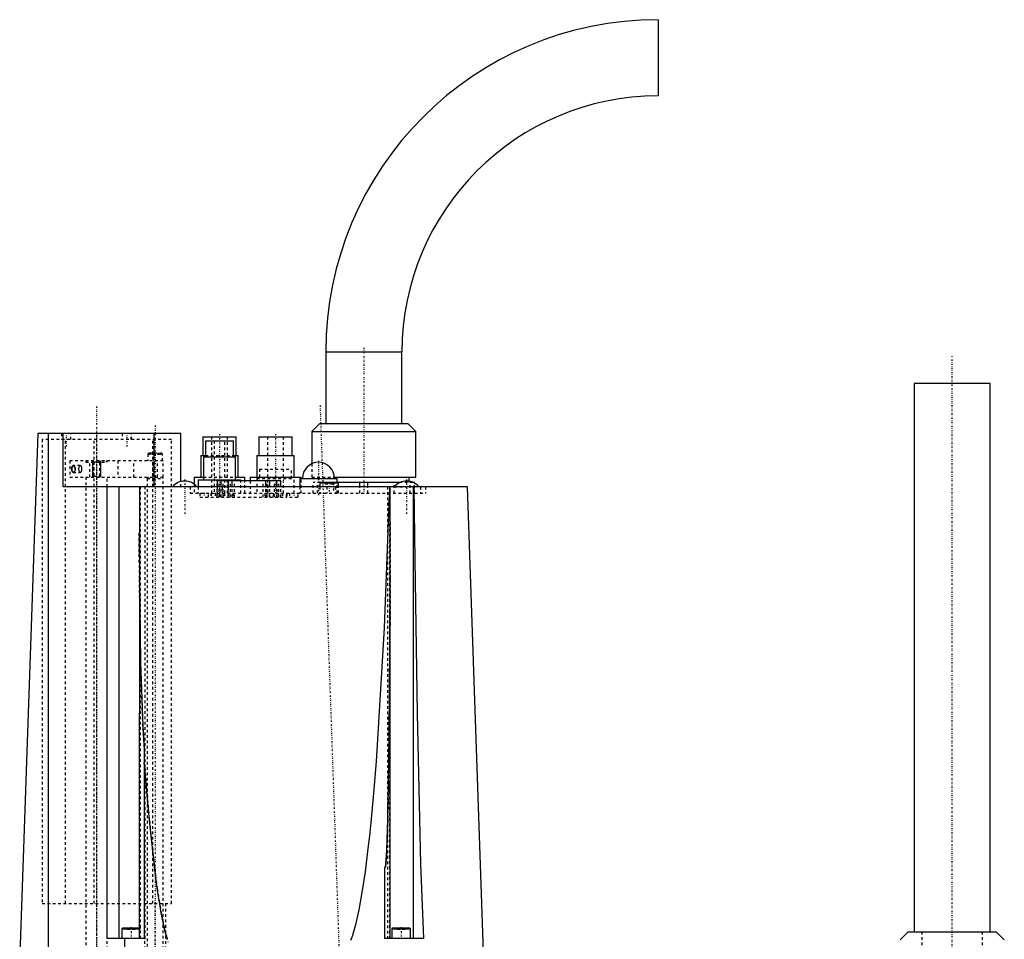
# Model space of a CAD drawing. Extents: x -204 to 209, y -3 to 513.
# Tile 3 of 3: x -204 to 164, y 169 to 513. Entities that reach past the tile are written whole.
import ezdxf

# ---------------------------------------------------------------- set-up
doc = ezdxf.new("R2010")
doc.units = 0
doc.linetypes.add('CENTER', pattern=[1.5, 0.45, -0.5, 0.05, -0.5])
doc.linetypes.add('DASHED', pattern=[2, 1, -1])
for name, color, linetype in [('AM_0', 7, 'CONTINUOUS'), ('AM_10', 7, 'CONTINUOUS'), ('AM_3', 7, 'DASHED'), ('AM_7', 7, 'CENTER')]:
    doc.layers.add(name, color=color, linetype=linetype)

msp = doc.modelspace()

# ---------------------------------------------------------------- linework, layer by layer
at = {"layer": 'AM_0', "color": 7, "linetype": 'CONTINUOUS'}
for p, q in [((35, 513), (35, 484.5)), ((-89.25, 388.75), (-89.25, 362)), ((-89.25, 388.75), (-60.75, 388.75)), ((-60.75, 362), (-60.75, 388.75)), ((130.75, 377), (130.75, 172)), ((159.25, 377), (130.75, 377)), ((159.25, 172), (159.25, 377)), ((-91.5, 362), (-94.5, 359)), ((-91.5, 362), (-58.5, 362)), ((-55.5, 359), (-58.5, 362)), ((-196.9, 358.3), (-203.7, 163.5)), ((-143.4, 358.3), (-196.9, 358.3)), ((-192.98, 157.5), (-192.98, 358.3)), ((-187.48, 338.3), (-187.48, 358.3)), ((-153.4, 338.3), (-153.4, 358.3)), ((-143.4, 340.33), (-143.4, 358.3)), ((-94.5, 359), (-94.5, 346.95)), ((-94.5, 359), (-55.5, 359)), ((-55.5, 342), (-55.5, 359)), ((-135.25, 357), (-135.25, 350)), ((-135.25, 357), (-122.75, 357)), ((-134.25, 355.5), (-134.25, 349.5)), ((-134.25, 355.5), (-123.75, 355.5)), ((-123.75, 349.5), (-123.75, 355.5)), ((-122.75, 350), (-122.75, 357)), ((-114.25, 357), (-114.25, 350)), ((-114.25, 357), (-101.75, 357)), ((-101.75, 350), (-101.75, 357)), ((-136, 350), (-136, 342)), ((-136, 350), (-134.26, 350)), ((-123.74, 350), (-122, 350)), ((-122, 342), (-122, 350)), ((-115, 350), (-115, 342)), ((-115, 350), (-101, 350)), ((-101, 342), (-101, 350)), ((-135, 349.5), (-135, 341)), ((-135, 349.5), (-123, 349.5)), ((-123, 341), (-123, 349.5)), ((-138.5, 342), (-138.5, 339.35)), ((-138.5, 342), (-135, 342)), ((-137, 341), (-137, 338.3)), ((-137, 341), (-121, 341)), ((-129.9, 340.6), (-129.9, 338.3)), ((-106.1, 340.6), (-129.9, 340.6)), ((-128.4, 338.3), (-128.4, 340.6)), ((-125.8, 340.6), (-125.8, 338.3)), ((-124.3, 338.3), (-124.3, 340.6)), ((-123, 342), (-119.5, 342)), ((-121, 340.6), (-121, 341)), ((-119.5, 340.6), (-119.5, 342)), ((-117.5, 342), (-117.5, 340.6)), ((-117.5, 342), (-98.5, 342)), ((-111.7, 338.3), (-111.7, 340.6)), ((-110.2, 338.3), (-110.2, 340.6)), ((-107.6, 338.3), (-107.6, 340.6)), ((-106.1, 338.3), (-106.1, 340.6)), ((-99, 341.5), (-99, 338.3)), ((-99, 341.5), (-85, 341.5)), ((-98.5, 341.5), (-98.5, 342)), ((-91.5, 339.8), (-91.5, 338.3)), ((-91.5, 339.8), (-84.5, 339.8)), ((-61.38, 340), (-91.3, 340)), ((-86.03, 342), (-55.5, 342)), ((-85, 340), (-85, 341.5)), ((-84.5, 338.3), (-84.5, 339.8)), ((-76.52, 338.3), (-76.52, 340)), ((-73.48, 338.3), (-73.48, 340)), ((-58.1, 340.43), (-58.1, 342)), ((-56.1, 340), (-56.62, 340)), ((-56.1, 339.74), (-56.1, 340)), ((-36.28, 338.3), (-187.48, 338.3)), ((-171, 169.5), (-171, 338.3)), ((-171, 169.5), (-171, 338.3)), ((-166.47, 169.5), (-166.47, 338.3)), ((-158.94, 338.3), (-159, 169.5)), ((-65.1, 169.5), (-65.11, 338.3)), ((-56.4, 169.5), (-56.4, 338.3)), ((-30.03, 159.38), (-36.28, 338.3)), ((-157.1, 241.07), (-157.1, 169.5)), ((-67.1, 169.5), (-67.1, 196.01)), ((-165.1, 173.5), (-165.5, 173.1)), ((-165.5, 173.1), (-165.5, 169.5)), ((-165.5, 173.1), (-159, 173.1)), ((-165.1, 173.5), (-159, 173.5)), ((-64.1, 173.5), (-64.5, 173.1)), ((-64.5, 173.1), (-64.5, 169.5)), ((-64.5, 173.1), (-57.5, 173.1)), ((-64.1, 173.5), (-57.9, 173.5)), ((-57.5, 173.1), (-57.9, 173.5)), ((-57.5, 169.5), (-57.5, 173.1)), ((-157.1, 169.5), (-171, 169.5)), ((-164.38, 157.5), (-164.38, 169.5)), ((-52.64, 169.5), (-67.1, 169.5)), ((128.5, 172), (125.5, 169)), ((128.5, 172), (161.5, 172)), ((164.5, 169), (161.5, 172))]:
    msp.add_line(p, q, dxfattribs=at)
for points in [[(-65.36, 338.3, 0), (-67.43, 285.61, 0), (-70.42, 235.67, 0), (-71.38, 223.74, 0), (-72.39, 212.87, 0), (-72.91, 207.84, 0), (-73.45, 203.07, 0), (-74.55, 194.33, 0), (-75.7, 186.68, 0), (-76.89, 180.11, 0), (-78.13, 174.62, 0), (-78.87, 171.93, 0), (-79.08, 171.23, 0), (-79.3, 170.56, 0), (-79.41, 170.23, 0), (-79.52, 169.92, 0), (-79.73, 169.31, 0), (-79.95, 168.73, 0)], [(-56.28, 338.3, 0), (-55.99, 311.02, 0), (-55.11, 253.57, 0), (-53.77, 197.21, 0), (-52.64, 169.5, 0)], [(-67.1, 196.01, 0), (-67.1, 196.01, 0), (-67.09, 196.01, 0), (-67.09, 196.01, 0), (-67.08, 196.01, 0), (-67.08, 196.01, 0), (-67.08, 196.01, 0), (-67.07, 196.01, 0), (-67.07, 196.02, 0), (-67.06, 196.02, 0), (-67.06, 196.02, 0), (-67.06, 196.02, 0), (-67.06, 196.02, 0), (-67.05, 196.03, 0), (-67.05, 196.03, 0), (-67.04, 196.04, 0), (-67.04, 196.04, 0), (-67.04, 196.05, 0), (-67.04, 196.05, 0), (-67.04, 196.05, 0), (-67.03, 196.05, 0), (-67.03, 196.06, 0), (-67.03, 196.06, 0), (-67.03, 196.06, 0), (-67.03, 196.07, 0), (-67.02, 196.07, 0), (-67.02, 196.07, 0), (-67.02, 196.08, 0), (-67.02, 196.08, 0), (-67.02, 196.09, 0), (-67.01, 196.1, 0), (-67, 196.13, 0), (-66.99, 196.16, 0), (-66.98, 196.19, 0), (-66.97, 196.22, 0), (-66.96, 196.24, 0), (-66.96, 196.25, 0), (-66.95, 196.29, 0), (-66.94, 196.32, 0), (-66.92, 196.43, 0), (-66.9, 196.53, 0), (-66.89, 196.62, 0), (-66.86, 196.8, 0), (-66.83, 196.99, 0), (-66.76, 197.64, 0), (-66.67, 198.77, 0), (-66.63, 199.35, 0), (-66.59, 199.93, 0), (-66.52, 201.09, 0), (-66.46, 202.27, 0), (-66.29, 206.49, 0), (-66.06, 213.81, 0), (-65.98, 217.39, 0), (-65.9, 220.85, 0), (-65.77, 227.62, 0), (-65.66, 234.54, 0), (-65.36, 259.6, 0), (-65.13, 303.67, 0), (-65.1, 325.13, 0)], [(-159, 321, 0), (-158.94, 304, 0), (-158.48, 272.66, 0), (-157.63, 248.89, 0), (-157.1, 241.07, 0)], [(-148.47, 168.92, 0), (-148.86, 170.28, 0), (-149.54, 172.97, 0), (-150.22, 176.1, 0), (-150.89, 179.67, 0), (-151.23, 181.62, 0), (-151.56, 183.68, 0), (-152.23, 188.13, 0), (-152.9, 193.02, 0), (-155.19, 213.52, 0), (-157.1, 235.22, 0)]]:
    msp.add_polyline3d(points, dxfattribs=at)
for centre, radius, start, end in [((35, 388.75), 124.25, 90, 180), ((35, 388.75), 95.75, 90, 180), ((-92, 341.5), 6, 0, 180), ((-142, 334.6), 5.9, 38.8379, 141.1621), ((-91.3, 339.8), 0.2, 90, 180), ((-84.7, 339.8), 0.2, 0, 90), ((-59, 334.6), 5.9, 38.8379, 141.1621)]:
    msp.add_arc(centre, radius, start, end, dxfattribs=at)
at = {"layer": 'AM_10', "color": 7, "linetype": 'CONTINUOUS'}
for p, q in [((-176.5, 348), (-176.5, 342)), ((-173.5, 348), (-173.5, 342))]:
    msp.add_line(p, q, dxfattribs=at)
at = {"layer": 'AM_3', "color": 6, "linetype": 'DASHED'}
for p, q in [((-188.06, 358.3), (-188.06, 356)), ((-188, 358.3), (-188, 356)), ((-184.56, 356), (-184.56, 358.3)), ((-165.44, 358.3), (-165.44, 356)), ((-162, 356), (-162, 358.3)), ((-161.94, 356), (-161.94, 358.3)), ((-195.3, 356), (-195.3, 182.5)), ((-146.9, 356), (-195.3, 356)), ((-186.52, 182.5), (-186.52, 356)), ((-175.8, 182.5), (-175.8, 356)), ((-153.9, 182.5), (-153.9, 356)), ((-146.9, 182.5), (-146.9, 356)), ((-132, 357), (-132, 336)), ((-131, 355.5), (-131, 336)), ((-127, 336), (-127, 355.5)), ((-126, 336), (-126, 357)), ((-111, 357), (-111, 336)), ((-105, 336), (-105, 357)), ((-155.35, 351), (-155.75, 350.6)), ((-155.75, 350.6), (-155.75, 348)), ((-155.75, 350.6), (-150.25, 350.6)), ((-155.35, 351), (-150.65, 351)), ((-154.25, 351), (-154.25, 350.5)), ((-154.25, 350.5), (-151.75, 350.5)), ((-153, 351), (-153, 350.5)), ((-151.75, 351), (-151.75, 350.5)), ((-150.25, 350.6), (-150.65, 351)), ((-150.25, 348), (-150.25, 350.6)), ((-134.26, 350), (-123.74, 350)), ((-185, 348), (-185, 342)), ((-150, 348), (-185, 348)), ((-181.06, 346.25), (-183.66, 346.25)), ((-178.5, 348), (-179, 347.5)), ((-179, 348), (-179, 347.5)), ((-179, 347.5), (-171, 347.5)), ((-177.53, 342), (-177.53, 348)), ((-176.5, 348), (-176.23, 347.73)), ((-176.23, 347.73), (-176.23, 342.27)), ((-176.23, 347.73), (-173.77, 347.73)), ((-173.77, 347.73), (-173.5, 348)), ((-173.77, 342.27), (-173.77, 347.73)), ((-171, 347.5), (-171.5, 348)), ((-171, 347.5), (-171, 348)), ((-167, 348), (-167, 342)), ((-161.07, 342), (-161.07, 348)), ((-153.76, 342), (-153.76, 348)), ((-152.22, 342), (-152.22, 348)), ((-150, 342), (-150, 348)), ((-94.5, 346.95), (-94.5, 342)), ((-183.66, 343.75), (-181.06, 343.75)), ((-114, 345), (-114, 341.5)), ((-114, 345), (-102, 345)), ((-102, 341.5), (-102, 345)), ((-185, 342), (-150, 342)), ((-179, 342), (-179, 157.5)), ((-176.23, 342.27), (-176.5, 342)), ((-176.23, 342.27), (-173.77, 342.27)), ((-173.5, 342), (-173.77, 342.27)), ((-171, 338.3), (-171, 342)), ((-155.5, 342), (-156, 341.5)), ((-156, 341.5), (-156, 157.5)), ((-156, 341.5), (-150, 341.5)), ((-150, 341.5), (-150.5, 342)), ((-150, 155.5), (-150, 341.5)), ((-143.4, 338.3), (-143.4, 340.33)), ((-138.5, 339.35), (-138.5, 336)), ((-135, 342), (-123, 342)), ((-129.88, 334.5), (-129.88, 340.6)), ((-129.08, 334.5), (-129.08, 340.6)), ((-127.6, 334.5), (-127.6, 340.6)), ((-110.2, 340.6), (-125.8, 340.6)), ((-125.77, 334.5), (-125.77, 340.6)), ((-124.87, 334.5), (-124.87, 340.6)), ((-123.4, 334.5), (-123.4, 340.6)), ((-121, 336), (-121, 340.6)), ((-119.5, 336), (-119.5, 340.6)), ((-117.5, 340.6), (-117.5, 336)), ((-115, 341.5), (-115, 336)), ((-115, 341.5), (-101, 341.5)), ((-112.6, 334.5), (-112.6, 340.6)), ((-111.13, 334.5), (-111.13, 340.6)), ((-110.23, 334.5), (-110.23, 340.6)), ((-108.4, 334.5), (-108.4, 340.6)), ((-106.92, 334.5), (-106.92, 340.6)), ((-106.12, 334.5), (-106.12, 340.6)), ((-101, 336), (-101, 341.5)), ((-98.5, 336), (-98.5, 341.5)), ((-94.5, 342), (-86.03, 342)), ((-93.9, 336), (-93.9, 340)), ((-91.3, 340), (-93.9, 340)), ((-92.38, 336), (-92.38, 340)), ((-91.9, 342), (-91.9, 340)), ((-85, 340), (-89.5, 340)), ((-89.5, 340), (-89.5, 339.5)), ((-89.5, 339.5), (-86.5, 339.5)), ((-88, 340), (-88, 339.5)), ((-86.5, 340), (-86.5, 339.5)), ((-86.3, 340), (-86.3, 336)), ((-85, 336), (-85, 340)), ((-63.7, 336), (-63.7, 340)), ((-56.62, 340), (-61.38, 340)), ((-58.1, 340), (-58.1, 340.43)), ((-57.62, 336), (-57.62, 340)), ((-56.1, 336), (-56.1, 339.74)), ((-158.51, 169.5), (-158.51, 338.3)), ((-156.8, 169.5), (-156.8, 338.3)), ((-140, 338.3), (-140, 336)), ((-140, 336), (-52, 336)), ((-137, 338.3), (-137, 336)), ((-136.3, 336), (-136.3, 334.5)), ((-133.1, 334.5), (-133.1, 336)), ((-132.2, 336), (-132.2, 334.5)), ((-132.17, 336), (-132.17, 334.5)), ((-132.1, 336), (-132.1, 334.5)), ((-130.6, 336), (-130.6, 334.5)), ((-130.57, 336), (-130.57, 334.5)), ((-129.9, 338.3), (-129.9, 334.5)), ((-129, 336), (-129, 334.5)), ((-128.9, 334.5), (-128.9, 336)), ((-128.4, 334.5), (-128.4, 338.3)), ((-128, 338.3), (-128, 336)), ((-127.2, 336), (-127.2, 334.5)), ((-127.17, 336), (-127.17, 334.5)), ((-125.8, 338.3), (-125.8, 334.5)), ((-125.6, 336), (-125.6, 334.5)), ((-125.57, 336), (-125.57, 334.5)), ((-124.3, 334.5), (-124.3, 338.3)), ((-124, 336), (-124, 334.5)), ((-112, 336), (-112, 334.5)), ((-111.7, 334.5), (-111.7, 338.3)), ((-110.43, 336), (-110.43, 334.5)), ((-110.4, 336), (-110.4, 334.5)), ((-110.2, 334.5), (-110.2, 338.3)), ((-108.83, 336), (-108.83, 334.5)), ((-108.8, 334.5), (-108.8, 336)), ((-107.6, 334.5), (-107.6, 338.3)), ((-107.1, 336), (-107.1, 334.5)), ((-107, 336), (-107, 334.5)), ((-106.1, 334.5), (-106.1, 338.3)), ((-105.43, 336), (-105.43, 334.5)), ((-105.4, 336), (-105.4, 334.5)), ((-103.9, 334.5), (-103.9, 336)), ((-103.83, 336), (-103.83, 334.5)), ((-103.8, 334.5), (-103.8, 336)), ((-102.8, 336), (-102.8, 334.5)), ((-99.6, 334.5), (-99.6, 336)), ((-99, 338.3), (-99, 336)), ((-91.5, 338.3), (-91.5, 336)), ((-88.8, 338.3), (-88.8, 336)), ((-85.58, 338.3), (-85.58, 336)), ((-84.5, 336), (-84.5, 338.3)), ((-76.52, 336), (-76.52, 338.3)), ((-73.48, 336), (-73.48, 338.3)), ((-66.2, 338.3), (-66.2, 169.5)), ((-65.3, 169.5), (-65.3, 338.3)), ((-63.6, 338.3), (-59, 338.3)), ((-53.78, 338.3), (-53.78, 336)), ((-52, 338.3), (-52, 336)), ((-136.3, 334.5), (-133.1, 334.5)), ((-132.2, 334.5), (-103.8, 334.5)), ((-102.8, 334.5), (-99.6, 334.5)), ((-195.3, 182.5), (-146.9, 182.5)), ((-157, 182.5), (-157, 157.5)), ((-149, 157.5), (-149, 182.5)), ((-165.5, 173.1), (-158.5, 173.1)), ((-165.1, 173.5), (-158.9, 173.5)), ((-163.5, 173.5), (-163.5, 173)), ((-162, 173.5), (-162, 173)), ((-160.5, 173.5), (-160.5, 173)), ((-158.5, 173.1), (-158.9, 173.5)), ((-158.5, 169.5), (-158.5, 173.1)), ((-62.5, 173.5), (-62.5, 173)), ((-61, 173.5), (-61, 173)), ((-59.5, 173.5), (-59.5, 173)), ((-171, 155.5), (-171, 169.5)), ((-163.5, 173), (-160.5, 173)), ((-157.1, 169.5), (-156.8, 169.5)), ((-62.5, 173), (-59.5, 173)), ((133.7, 172), (133.7, 141)), ((156.3, 141), (156.3, 172))]:
    msp.add_line(p, q, dxfattribs=at)
msp.add_lwpolyline([(-181.06, 346.25), (-181.18, 346.23), (-181.3, 346.15), (-181.41, 346.04), (-181.5, 345.88), (-181.58, 345.69), (-181.64, 345.48), (-181.68, 345.24), (-181.69, 345), (-181.68, 344.76), (-181.64, 344.52), (-181.58, 344.31), (-181.5, 344.12), (-181.41, 343.96), (-181.3, 343.85), (-181.18, 343.77), (-181.06, 343.75), (-180.94, 343.77), (-180.82, 343.85), (-180.71, 343.96), (-180.62, 344.12), (-180.54, 344.31), (-180.48, 344.52), (-180.45, 344.76), (-180.44, 345), (-180.45, 345.24), (-180.48, 345.48), (-180.54, 345.69), (-180.62, 345.88), (-180.71, 346.04), (-180.82, 346.15), (-180.94, 346.23)], close=True, dxfattribs=at)
for points in [[(-183.66, 343.75, 0), (-183.67, 343.75, 0), (-183.69, 343.75, 0), (-183.7, 343.75, 0), (-183.71, 343.75, 0), (-183.72, 343.76, 0), (-183.74, 343.76, 0), (-183.76, 343.77, 0), (-183.77, 343.77, 0), (-183.79, 343.78, 0), (-183.81, 343.79, 0), (-183.82, 343.79, 0), (-183.82, 343.8, 0), (-183.84, 343.81, 0), (-183.86, 343.82, 0), (-183.87, 343.83, 0), (-183.89, 343.85, 0), (-183.91, 343.86, 0), (-183.91, 343.87, 0), (-183.92, 343.88, 0), (-183.94, 343.89, 0), (-183.95, 343.91, 0), (-183.96, 343.92, 0), (-183.96, 343.93, 0), (-183.98, 343.95, 0), (-183.99, 343.97, 0), (-184, 343.98, 0), (-184, 343.99, 0), (-184.02, 344.01, 0), (-184.03, 344.03, 0), (-184.04, 344.06, 0), (-184.05, 344.08, 0), (-184.06, 344.1, 0), (-184.07, 344.12, 0), (-184.07, 344.13, 0), (-184.08, 344.15, 0), (-184.09, 344.18, 0), (-184.1, 344.21, 0), (-184.11, 344.24, 0), (-184.12, 344.27, 0), (-184.13, 344.28, 0), (-184.13, 344.29, 0), (-184.14, 344.33, 0), (-184.15, 344.36, 0), (-184.15, 344.39, 0), (-184.16, 344.42, 0), (-184.17, 344.45, 0), (-184.17, 344.47, 0), (-184.17, 344.49, 0), (-184.18, 344.52, 0), (-184.19, 344.56, 0), (-184.19, 344.59, 0), (-184.19, 344.63, 0), (-184.2, 344.66, 0), (-184.2, 344.68, 0), (-184.2, 344.7, 0), (-184.21, 344.73, 0), (-184.21, 344.77, 0), (-184.21, 344.8, 0), (-184.21, 344.84, 0), (-184.21, 344.88, 0), (-184.22, 344.89, 0), (-184.22, 344.91, 0), (-184.22, 344.95, 0), (-184.22, 344.98, 0), (-184.22, 345, 0), (-184.22, 345.02, 0), (-184.22, 345.05, 0), (-184.22, 345.09, 0), (-184.22, 345.11, 0), (-184.21, 345.12, 0), (-184.21, 345.16, 0), (-184.21, 345.2, 0), (-184.21, 345.23, 0), (-184.21, 345.27, 0), (-184.2, 345.3, 0), (-184.2, 345.32, 0), (-184.2, 345.34, 0), (-184.19, 345.37, 0), (-184.19, 345.41, 0), (-184.19, 345.44, 0), (-184.18, 345.48, 0), (-184.17, 345.51, 0), (-184.17, 345.53, 0), (-184.17, 345.55, 0), (-184.16, 345.58, 0), (-184.15, 345.61, 0), (-184.15, 345.64, 0), (-184.14, 345.67, 0), (-184.13, 345.71, 0), (-184.13, 345.72, 0), (-184.12, 345.73, 0), (-184.11, 345.76, 0), (-184.1, 345.79, 0), (-184.09, 345.82, 0), (-184.08, 345.85, 0), (-184.07, 345.87, 0), (-184.07, 345.88, 0), (-184.06, 345.9, 0), (-184.05, 345.92, 0), (-184.04, 345.94, 0), (-184.03, 345.97, 0), (-184.02, 345.99, 0), (-184, 346.01, 0), (-184, 346.02, 0), (-183.99, 346.03, 0), (-183.98, 346.05, 0), (-183.96, 346.07, 0), (-183.96, 346.08, 0), (-183.95, 346.09, 0), (-183.94, 346.11, 0), (-183.92, 346.12, 0), (-183.91, 346.13, 0), (-183.91, 346.14, 0), (-183.89, 346.15, 0), (-183.87, 346.17, 0), (-183.86, 346.18, 0), (-183.84, 346.19, 0), (-183.82, 346.2, 0), (-183.82, 346.21, 0), (-183.81, 346.21, 0), (-183.79, 346.22, 0), (-183.77, 346.23, 0), (-183.76, 346.23, 0), (-183.74, 346.24, 0), (-183.72, 346.24, 0), (-183.71, 346.25, 0), (-183.7, 346.25, 0), (-183.69, 346.25, 0), (-183.67, 346.25, 0), (-183.66, 346.25, 0)], [(-183.66, 346.25, 0), (-183.66, 346.25, 0), (-183.67, 346.25, 0), (-183.68, 346.25, 0), (-183.69, 346.25, 0), (-183.69, 346.25, 0), (-183.7, 346.25, 0), (-183.71, 346.25, 0), (-183.72, 346.24, 0), (-183.73, 346.24, 0), (-183.73, 346.24, 0), (-183.74, 346.24, 0), (-183.74, 346.24, 0), (-183.75, 346.24, 0), (-183.76, 346.23, 0), (-183.77, 346.23, 0), (-183.78, 346.23, 0), (-183.79, 346.22, 0), (-183.79, 346.22, 0), (-183.8, 346.22, 0), (-183.8, 346.21, 0), (-183.81, 346.21, 0), (-183.82, 346.21, 0), (-183.82, 346.21, 0), (-183.83, 346.2, 0), (-183.84, 346.2, 0), (-183.84, 346.19, 0), (-183.85, 346.19, 0), (-183.85, 346.18, 0), (-183.86, 346.18, 0), (-183.87, 346.17, 0), (-183.88, 346.17, 0), (-183.89, 346.16, 0), (-183.89, 346.15, 0), (-183.89, 346.15, 0), (-183.9, 346.14, 0), (-183.91, 346.14, 0), (-183.92, 346.13, 0), (-183.92, 346.12, 0), (-183.93, 346.11, 0), (-183.94, 346.11, 0), (-183.94, 346.1, 0), (-183.95, 346.09, 0), (-183.95, 346.09, 0), (-183.96, 346.08, 0), (-183.97, 346.07, 0), (-183.97, 346.06, 0), (-183.98, 346.05, 0), (-183.98, 346.05, 0), (-183.99, 346.04, 0), (-183.99, 346.03, 0), (-184, 346.02, 0), (-184.01, 346.01, 0), (-184.01, 345.99, 0), (-184.02, 345.99, 0), (-184.02, 345.98, 0), (-184.03, 345.97, 0), (-184.03, 345.96, 0), (-184.04, 345.95, 0), (-184.04, 345.94, 0), (-184.05, 345.93, 0), (-184.05, 345.92, 0), (-184.05, 345.91, 0), (-184.06, 345.9, 0), (-184.07, 345.89, 0), (-184.07, 345.88, 0), (-184.07, 345.88, 0), (-184.08, 345.87, 0), (-184.08, 345.85, 0), (-184.08, 345.85, 0), (-184.09, 345.84, 0), (-184.09, 345.83, 0), (-184.1, 345.81, 0), (-184.1, 345.8, 0), (-184.11, 345.79, 0), (-184.11, 345.77, 0), (-184.11, 345.76, 0), (-184.11, 345.76, 0), (-184.12, 345.74, 0), (-184.12, 345.73, 0), (-184.13, 345.71, 0), (-184.13, 345.7, 0), (-184.14, 345.68, 0), (-184.14, 345.67, 0), (-184.14, 345.67, 0), (-184.14, 345.65, 0), (-184.15, 345.64, 0), (-184.15, 345.62, 0), (-184.16, 345.6, 0), (-184.16, 345.59, 0), (-184.16, 345.58, 0), (-184.16, 345.57, 0), (-184.17, 345.55, 0), (-184.17, 345.54, 0), (-184.17, 345.52, 0), (-184.18, 345.5, 0), (-184.18, 345.49, 0), (-184.18, 345.48, 0), (-184.18, 345.47, 0), (-184.18, 345.45, 0), (-184.19, 345.44, 0), (-184.19, 345.42, 0), (-184.19, 345.4, 0), (-184.19, 345.38, 0), (-184.19, 345.37, 0), (-184.2, 345.37, 0), (-184.2, 345.35, 0), (-184.2, 345.33, 0), (-184.2, 345.32, 0), (-184.2, 345.31, 0), (-184.2, 345.29, 0), (-184.21, 345.28, 0), (-184.21, 345.27, 0), (-184.21, 345.26, 0), (-184.21, 345.24, 0), (-184.21, 345.22, 0), (-184.21, 345.2, 0), (-184.21, 345.19, 0), (-184.21, 345.17, 0), (-184.21, 345.16, 0), (-184.21, 345.15, 0), (-184.21, 345.13, 0), (-184.22, 345.11, 0), (-184.22, 345.1, 0), (-184.22, 345.08, 0), (-184.22, 345.06, 0), (-184.22, 345.05, 0), (-184.22, 345.04, 0), (-184.22, 345.03, 0), (-184.22, 345.01, 0), (-184.22, 345, 0)], [(-183.66, 346.25, 0), (-183.66, 346.25, 0), (-183.65, 346.25, 0), (-183.64, 346.25, 0), (-183.63, 346.25, 0), (-183.63, 346.25, 0), (-183.62, 346.25, 0), (-183.61, 346.25, 0), (-183.6, 346.24, 0), (-183.59, 346.24, 0), (-183.58, 346.24, 0), (-183.58, 346.24, 0), (-183.57, 346.24, 0), (-183.57, 346.24, 0), (-183.56, 346.23, 0), (-183.55, 346.23, 0), (-183.54, 346.23, 0), (-183.53, 346.22, 0), (-183.52, 346.22, 0), (-183.52, 346.22, 0), (-183.51, 346.21, 0), (-183.5, 346.21, 0), (-183.5, 346.21, 0), (-183.49, 346.21, 0), (-183.48, 346.2, 0), (-183.47, 346.2, 0), (-183.47, 346.19, 0), (-183.46, 346.19, 0), (-183.45, 346.18, 0), (-183.44, 346.18, 0), (-183.43, 346.17, 0), (-183.42, 346.17, 0), (-183.42, 346.16, 0), (-183.41, 346.15, 0), (-183.41, 346.15, 0), (-183.4, 346.14, 0), (-183.39, 346.14, 0), (-183.38, 346.13, 0), (-183.37, 346.12, 0), (-183.36, 346.11, 0), (-183.36, 346.11, 0), (-183.35, 346.1, 0), (-183.34, 346.09, 0), (-183.33, 346.09, 0), (-183.32, 346.08, 0), (-183.32, 346.07, 0), (-183.31, 346.06, 0), (-183.3, 346.05, 0), (-183.3, 346.05, 0), (-183.29, 346.04, 0), (-183.28, 346.03, 0), (-183.27, 346.02, 0), (-183.27, 346.01, 0), (-183.26, 345.99, 0), (-183.25, 345.99, 0), (-183.25, 345.98, 0), (-183.24, 345.97, 0), (-183.23, 345.96, 0), (-183.23, 345.95, 0), (-183.22, 345.94, 0), (-183.21, 345.93, 0), (-183.21, 345.92, 0), (-183.2, 345.91, 0), (-183.2, 345.9, 0), (-183.19, 345.89, 0), (-183.18, 345.88, 0), (-183.18, 345.88, 0), (-183.17, 345.87, 0), (-183.17, 345.85, 0), (-183.16, 345.85, 0), (-183.16, 345.84, 0), (-183.15, 345.83, 0), (-183.15, 345.81, 0), (-183.14, 345.8, 0), (-183.13, 345.79, 0), (-183.13, 345.77, 0), (-183.12, 345.76, 0), (-183.12, 345.76, 0), (-183.11, 345.74, 0), (-183.11, 345.73, 0), (-183.1, 345.71, 0), (-183.09, 345.7, 0), (-183.09, 345.68, 0), (-183.09, 345.67, 0), (-183.08, 345.67, 0), (-183.08, 345.65, 0), (-183.07, 345.64, 0), (-183.07, 345.62, 0), (-183.06, 345.6, 0), (-183.06, 345.59, 0), (-183.05, 345.58, 0), (-183.05, 345.57, 0), (-183.05, 345.55, 0), (-183.04, 345.54, 0), (-183.04, 345.52, 0), (-183.03, 345.5, 0), (-183.03, 345.49, 0), (-183.02, 345.48, 0), (-183.02, 345.47, 0), (-183.02, 345.45, 0), (-183.01, 345.44, 0), (-183.01, 345.42, 0), (-183.01, 345.4, 0), (-183, 345.38, 0), (-183, 345.37, 0), (-183, 345.37, 0), (-183, 345.35, 0), (-182.99, 345.33, 0), (-182.99, 345.32, 0), (-182.99, 345.31, 0), (-182.99, 345.29, 0), (-182.99, 345.28, 0), (-182.98, 345.27, 0), (-182.98, 345.26, 0), (-182.98, 345.24, 0), (-182.98, 345.22, 0), (-182.98, 345.2, 0), (-182.98, 345.19, 0), (-182.97, 345.17, 0), (-182.97, 345.16, 0), (-182.97, 345.15, 0), (-182.97, 345.13, 0), (-182.97, 345.11, 0), (-182.97, 345.1, 0), (-182.97, 345.08, 0), (-182.97, 345.06, 0), (-182.97, 345.05, 0), (-182.97, 345.04, 0), (-182.97, 345.03, 0), (-182.97, 345.01, 0), (-182.97, 345, 0)], [(-183.01, 345.42, 0), (-183.02, 345.46, 0), (-183.04, 345.54, 0), (-183.07, 345.62, 0), (-183.08, 345.65, 0), (-183.09, 345.69, 0), (-183.12, 345.76, 0), (-183.15, 345.83, 0), (-183.19, 345.89, 0), (-183.22, 345.94, 0), (-183.26, 345.99, 0), (-183.28, 346.02, 0), (-183.3, 346.04, 0), (-183.34, 346.09, 0), (-183.38, 346.13, 0), (-183.42, 346.16, 0), (-183.47, 346.19, 0), (-183.51, 346.22, 0), (-183.53, 346.22, 0), (-183.55, 346.23, 0), (-183.6, 346.24, 0), (-183.64, 346.25, 0), (-183.66, 346.25, 0)], [(-184.22, 345, 0), (-184.22, 344.99, 0), (-184.22, 344.97, 0), (-184.22, 344.96, 0), (-184.22, 344.95, 0), (-184.22, 344.94, 0), (-184.22, 344.92, 0), (-184.22, 344.9, 0), (-184.22, 344.89, 0), (-184.21, 344.87, 0), (-184.21, 344.85, 0), (-184.21, 344.84, 0), (-184.21, 344.83, 0), (-184.21, 344.81, 0), (-184.21, 344.8, 0), (-184.21, 344.78, 0), (-184.21, 344.76, 0), (-184.21, 344.74, 0), (-184.21, 344.73, 0), (-184.21, 344.72, 0), (-184.2, 344.71, 0), (-184.2, 344.69, 0), (-184.2, 344.68, 0), (-184.2, 344.67, 0), (-184.2, 344.65, 0), (-184.2, 344.63, 0), (-184.19, 344.63, 0), (-184.19, 344.62, 0), (-184.19, 344.6, 0), (-184.19, 344.58, 0), (-184.19, 344.56, 0), (-184.18, 344.55, 0), (-184.18, 344.53, 0), (-184.18, 344.52, 0), (-184.18, 344.51, 0), (-184.18, 344.5, 0), (-184.17, 344.48, 0), (-184.17, 344.46, 0), (-184.17, 344.45, 0), (-184.16, 344.43, 0), (-184.16, 344.42, 0), (-184.16, 344.41, 0), (-184.16, 344.4, 0), (-184.15, 344.38, 0), (-184.15, 344.36, 0), (-184.14, 344.35, 0), (-184.14, 344.33, 0), (-184.14, 344.33, 0), (-184.14, 344.32, 0), (-184.13, 344.3, 0), (-184.13, 344.29, 0), (-184.12, 344.27, 0), (-184.12, 344.26, 0), (-184.11, 344.24, 0), (-184.11, 344.24, 0), (-184.11, 344.23, 0), (-184.11, 344.21, 0), (-184.1, 344.2, 0), (-184.1, 344.19, 0), (-184.09, 344.17, 0), (-184.09, 344.16, 0), (-184.08, 344.15, 0), (-184.08, 344.15, 0), (-184.08, 344.13, 0), (-184.07, 344.12, 0), (-184.07, 344.12, 0), (-184.07, 344.11, 0), (-184.06, 344.1, 0), (-184.05, 344.09, 0), (-184.05, 344.08, 0), (-184.05, 344.07, 0), (-184.04, 344.06, 0), (-184.04, 344.05, 0), (-184.03, 344.04, 0), (-184.03, 344.03, 0), (-184.02, 344.02, 0), (-184.02, 344.01, 0), (-184.01, 344.01, 0), (-184.01, 343.99, 0), (-184, 343.98, 0), (-183.99, 343.97, 0), (-183.99, 343.96, 0), (-183.98, 343.95, 0), (-183.98, 343.95, 0), (-183.97, 343.94, 0), (-183.97, 343.93, 0), (-183.96, 343.92, 0), (-183.95, 343.91, 0), (-183.95, 343.91, 0), (-183.94, 343.9, 0), (-183.94, 343.89, 0), (-183.93, 343.89, 0), (-183.92, 343.88, 0), (-183.92, 343.87, 0), (-183.91, 343.86, 0), (-183.9, 343.86, 0), (-183.89, 343.85, 0), (-183.89, 343.85, 0), (-183.89, 343.84, 0), (-183.88, 343.83, 0), (-183.87, 343.83, 0), (-183.86, 343.82, 0), (-183.85, 343.82, 0), (-183.85, 343.81, 0), (-183.84, 343.81, 0), (-183.84, 343.8, 0), (-183.83, 343.8, 0), (-183.82, 343.79, 0), (-183.82, 343.79, 0), (-183.81, 343.79, 0), (-183.8, 343.79, 0), (-183.8, 343.78, 0), (-183.79, 343.78, 0), (-183.79, 343.78, 0), (-183.78, 343.77, 0), (-183.77, 343.77, 0), (-183.76, 343.77, 0), (-183.75, 343.76, 0), (-183.74, 343.76, 0), (-183.74, 343.76, 0), (-183.73, 343.76, 0), (-183.73, 343.76, 0), (-183.72, 343.76, 0), (-183.71, 343.75, 0), (-183.7, 343.75, 0), (-183.69, 343.75, 0), (-183.69, 343.75, 0), (-183.68, 343.75, 0), (-183.67, 343.75, 0), (-183.66, 343.75, 0), (-183.66, 343.75, 0)], [(-182.97, 345, 0), (-182.97, 344.99, 0), (-182.97, 344.97, 0), (-182.97, 344.96, 0), (-182.97, 344.95, 0), (-182.97, 344.94, 0), (-182.97, 344.92, 0), (-182.97, 344.9, 0), (-182.97, 344.89, 0), (-182.97, 344.87, 0), (-182.97, 344.85, 0), (-182.97, 344.84, 0), (-182.97, 344.83, 0), (-182.98, 344.81, 0), (-182.98, 344.8, 0), (-182.98, 344.78, 0), (-182.98, 344.76, 0), (-182.98, 344.74, 0), (-182.98, 344.73, 0), (-182.99, 344.72, 0), (-182.99, 344.71, 0), (-182.99, 344.69, 0), (-182.99, 344.68, 0), (-182.99, 344.67, 0), (-183, 344.65, 0), (-183, 344.63, 0), (-183, 344.63, 0), (-183, 344.62, 0), (-183.01, 344.6, 0), (-183.01, 344.58, 0), (-183.01, 344.56, 0), (-183.02, 344.55, 0), (-183.02, 344.53, 0), (-183.02, 344.52, 0), (-183.03, 344.51, 0), (-183.03, 344.5, 0), (-183.04, 344.48, 0), (-183.04, 344.46, 0), (-183.05, 344.45, 0), (-183.05, 344.43, 0), (-183.05, 344.42, 0), (-183.06, 344.41, 0), (-183.06, 344.4, 0), (-183.07, 344.38, 0), (-183.07, 344.36, 0), (-183.08, 344.35, 0), (-183.08, 344.33, 0), (-183.09, 344.33, 0), (-183.09, 344.32, 0), (-183.09, 344.3, 0), (-183.1, 344.29, 0), (-183.11, 344.27, 0), (-183.11, 344.26, 0), (-183.12, 344.24, 0), (-183.12, 344.24, 0), (-183.13, 344.23, 0), (-183.13, 344.21, 0), (-183.14, 344.2, 0), (-183.15, 344.19, 0), (-183.15, 344.17, 0), (-183.16, 344.16, 0), (-183.16, 344.15, 0), (-183.17, 344.15, 0), (-183.17, 344.13, 0), (-183.18, 344.12, 0), (-183.18, 344.12, 0), (-183.19, 344.11, 0), (-183.2, 344.1, 0), (-183.2, 344.09, 0), (-183.21, 344.08, 0), (-183.21, 344.07, 0), (-183.22, 344.06, 0), (-183.23, 344.05, 0), (-183.23, 344.04, 0), (-183.24, 344.03, 0), (-183.25, 344.02, 0), (-183.25, 344.01, 0), (-183.26, 344.01, 0), (-183.27, 343.99, 0), (-183.27, 343.98, 0), (-183.28, 343.97, 0), (-183.29, 343.96, 0), (-183.3, 343.95, 0), (-183.3, 343.95, 0), (-183.31, 343.94, 0), (-183.32, 343.93, 0), (-183.32, 343.92, 0), (-183.33, 343.91, 0), (-183.34, 343.91, 0), (-183.35, 343.9, 0), (-183.36, 343.89, 0), (-183.36, 343.89, 0), (-183.37, 343.88, 0), (-183.38, 343.87, 0), (-183.39, 343.86, 0), (-183.4, 343.86, 0), (-183.41, 343.85, 0), (-183.41, 343.85, 0), (-183.42, 343.84, 0), (-183.42, 343.83, 0), (-183.43, 343.83, 0), (-183.44, 343.82, 0), (-183.45, 343.82, 0), (-183.46, 343.81, 0), (-183.47, 343.81, 0), (-183.47, 343.8, 0), (-183.48, 343.8, 0), (-183.49, 343.79, 0), (-183.5, 343.79, 0), (-183.5, 343.79, 0), (-183.51, 343.79, 0), (-183.52, 343.78, 0), (-183.52, 343.78, 0), (-183.53, 343.78, 0), (-183.54, 343.77, 0), (-183.55, 343.77, 0), (-183.56, 343.77, 0), (-183.57, 343.76, 0), (-183.57, 343.76, 0), (-183.58, 343.76, 0), (-183.58, 343.76, 0), (-183.59, 343.76, 0), (-183.6, 343.76, 0), (-183.61, 343.75, 0), (-183.62, 343.75, 0), (-183.63, 343.75, 0), (-183.63, 343.75, 0), (-183.64, 343.75, 0), (-183.65, 343.75, 0), (-183.66, 343.75, 0), (-183.66, 343.75, 0)], [(-182.97, 345, 0), (-182.97, 345.01, 0), (-182.97, 345.03, 0), (-182.97, 345.06, 0), (-182.97, 345.07, 0), (-182.97, 345.08, 0), (-182.97, 345.1, 0), (-182.97, 345.13, 0), (-182.97, 345.15, 0), (-182.97, 345.18, 0), (-182.98, 345.2, 0), (-182.98, 345.21, 0), (-182.98, 345.22, 0), (-182.98, 345.25, 0), (-182.99, 345.27, 0), (-182.99, 345.29, 0), (-182.99, 345.32, 0), (-183, 345.34, 0), (-183, 345.35, 0), (-183, 345.36, 0), (-183, 345.39, 0), (-183.01, 345.41, 0), (-183.01, 345.42, 0)], [(-65.1, 325.13, 0), (-65.13, 303.67, 0), (-65.36, 259.6, 0), (-65.66, 234.54, 0), (-65.77, 227.62, 0), (-65.9, 220.85, 0), (-65.98, 217.39, 0), (-66.06, 213.81, 0), (-66.29, 206.49, 0), (-66.46, 202.27, 0), (-66.52, 201.09, 0), (-66.59, 199.93, 0), (-66.63, 199.35, 0), (-66.67, 198.77, 0), (-66.76, 197.64, 0), (-66.83, 196.99, 0), (-66.86, 196.8, 0), (-66.89, 196.62, 0), (-66.9, 196.53, 0), (-66.92, 196.43, 0), (-66.94, 196.32, 0), (-66.95, 196.29, 0), (-66.96, 196.25, 0), (-66.96, 196.24, 0), (-66.97, 196.22, 0), (-66.98, 196.19, 0), (-66.99, 196.16, 0), (-67, 196.13, 0), (-67.01, 196.1, 0), (-67.02, 196.09, 0), (-67.02, 196.08, 0), (-67.02, 196.08, 0), (-67.02, 196.07, 0), (-67.02, 196.07, 0), (-67.03, 196.07, 0), (-67.03, 196.06, 0), (-67.03, 196.06, 0), (-67.03, 196.06, 0), (-67.03, 196.05, 0), (-67.04, 196.05, 0), (-67.04, 196.05, 0), (-67.04, 196.05, 0), (-67.04, 196.04, 0), (-67.04, 196.04, 0), (-67.05, 196.03, 0), (-67.05, 196.03, 0), (-67.06, 196.02, 0), (-67.06, 196.02, 0), (-67.06, 196.02, 0), (-67.06, 196.02, 0), (-67.07, 196.02, 0), (-67.07, 196.01, 0), (-67.08, 196.01, 0), (-67.08, 196.01, 0), (-67.08, 196.01, 0), (-67.09, 196.01, 0), (-67.09, 196.01, 0), (-67.1, 196.01, 0), (-67.1, 196.01, 0)], [(-157.1, 241.07, 0), (-157.63, 248.89, 0), (-158.48, 272.66, 0), (-158.94, 304, 0), (-159, 321, 0)], [(-157.1, 235.22, 0), (-155.19, 213.52, 0), (-152.9, 193.02, 0), (-152.23, 188.13, 0), (-151.56, 183.68, 0), (-151.23, 181.62, 0), (-150.89, 179.67, 0), (-150.22, 176.1, 0), (-149.54, 172.97, 0), (-148.86, 170.28, 0), (-148.18, 168.04, 0)]]:
    msp.add_polyline3d(points, dxfattribs=at)
at = {"layer": 'AM_7', "color": 4, "linetype": 'CENTER'}
for p, q in [((-75, 390.25), (-75, 335.8)), ((145, 140.55), (145, 387.25)), ((-175, 368.34), (-175, 147.46)), ((-91.37, 368.69), (-83.64, 147.08)), ((-153, 361.25), (-153, 135.75)), ((-186.31, 358.55), (-186.31, 353.05)), ((-175, 358.75), (-175, 122.25)), ((-163.69, 358.55), (-163.69, 353.05)), ((-129, 358.05), (-129, 334.95)), ((-108, 358.05), (-108, 334.95)), ((-92, 348.07), (-92, 335.2)), ((-142, 341.09), (-142, 328.11)), ((-98.3, 341.5), (-85.7, 341.5)), ((-88, 340.2), (-88, 335.8)), ((-59, 341.09), (-59, 328.11)), ((-134.7, 336.07), (-134.7, 334.43)), ((-130.5, 336.07), (-130.5, 334.43)), ((-105.5, 336.07), (-105.5, 334.43)), ((-101.2, 336.07), (-101.2, 334.43)), ((-153, 156.25), (-153, 183.75)), ((-162, 173.7), (-162, 169.3)), ((-61, 173.7), (-61, 169.3))]:
    msp.add_line(p, q, dxfattribs=at)

doc.saveas('drawing.dxf')
